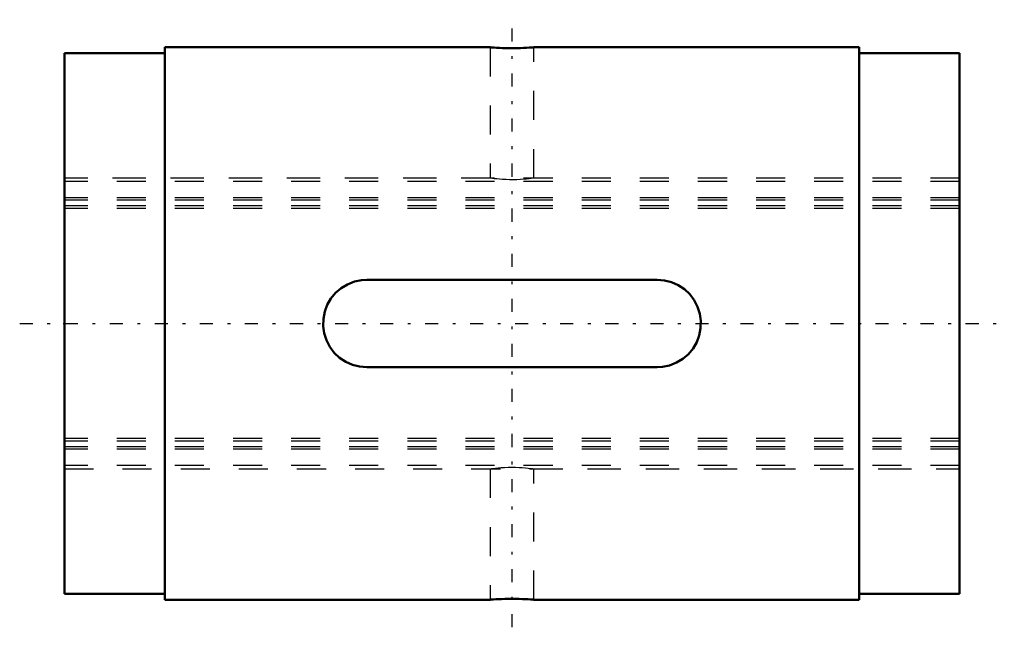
# Model space of a CAD drawing. Header units: millimetres. Extents: x -1.5 to 32.3, y -10.4 to 10.4.
import ezdxf

# ---------------------------------------------------------------- set-up
doc = ezdxf.new("R2010")
doc.units = ezdxf.units.MM
doc.linetypes.add('Center', pattern=[1.5, 0.45, -0.5, 0.05, -0.5])
doc.linetypes.add('Dashed', pattern=[2, 1, -1])
for name, color, linetype, lineweight in [('2d ConnectionPoints', 7, 'Continuous', 50), ('AM_0', 7, 'Continuous', 50), ('AM_7', 7, 'Center', 25), ('AM_9', 6, 'Dashed', 25)]:
    doc.layers.add(name, color=color, linetype=linetype, lineweight=lineweight)

# ---------------------------------------------------------------- blocks, each defined once
blk = doc.blocks.new('1_1LT10X_Cylindar_0_in_LT10X_30_8L_00__4')
at = {"layer": 'AM_0'}
for p, q in [((3.45, 9.5), (3.45, -9.5)), ((14.652, 9.5), (3.45, 9.5)), ((27.35, 9.5), (16.15, 9.5)), ((27.35, 9.5), (27.35, -9.5)), ((0, 9.3), (0, -9.3)), ((3.45, 9.3), (0, 9.3)), ((30.8, 9.3), (27.35, 9.3)), ((30.8, 9.3), (30.8, -9.3)), ((10.4, 1.5), (20.4, 1.5)), ((20.4, -1.5), (10.4, -1.5)), ((0, -9.3), (3.45, -9.3)), ((27.35, -9.3), (30.8, -9.3)), ((3.45, -9.5), (14.652, -9.5)), ((16.15, -9.5), (27.35, -9.5))]:
    blk.add_line(p, q, dxfattribs=at)
for points in [[(16.15, 9.5), (16.14, 9.499), (16.108, 9.497), (16.057, 9.493), (15.986, 9.488), (15.901, 9.484), (15.799, 9.479), (15.688, 9.475), (15.566, 9.472), (15.442, 9.47), (15.314, 9.471), (15.193, 9.473), (15.073, 9.476), (14.966, 9.48), (14.869, 9.485), (14.788, 9.49), (14.723, 9.494), (14.679, 9.498), (14.654, 9.5), (14.65, 9.5)], [(10.4, -1.5), (10.15, -1.479), (9.907, -1.417), (9.678, -1.315), (9.47, -1.177), (9.286, -1.004), (9.133, -0.803), (9.016, -0.578), (8.938, -0.337), (8.903, -0.087), (8.909, 0.165), (8.957, 0.41), (9.045, 0.643), (9.171, 0.86), (9.331, 1.052), (9.523, 1.217), (9.74, 1.347), (9.976, 1.439), (10.224, 1.49), (10.4, 1.5)], [(20.4, 1.5), (20.65, 1.479), (20.893, 1.417), (21.122, 1.315), (21.33, 1.177), (21.514, 1.004), (21.667, 0.803), (21.784, 0.578), (21.862, 0.337), (21.897, 0.087), (21.891, -0.165), (21.843, -0.41), (21.755, -0.643), (21.629, -0.86), (21.469, -1.052), (21.277, -1.217), (21.06, -1.347), (20.824, -1.439), (20.576, -1.49), (20.4, -1.5)], [(14.65, -9.5), (14.651, -9.5), (14.669, -9.498), (14.708, -9.496), (14.766, -9.492), (14.841, -9.487), (14.935, -9.482), (15.039, -9.477), (15.156, -9.473), (15.277, -9.471), (15.404, -9.47), (15.528, -9.471), (15.652, -9.474), (15.765, -9.477), (15.871, -9.482), (15.961, -9.487), (16.037, -9.492), (16.094, -9.496), (16.132, -9.499), (16.15, -9.5)]]:
    blk.add_lwpolyline(points, dxfattribs=at)
at = {"layer": 'AM_7'}
for p, q in [((15.4, -10.45), (15.4, 10.45)), ((-1.54, 0), (32.34, 0))]:
    blk.add_line(p, q, dxfattribs=at)
at = {"layer": 'AM_9'}
for p, q in [((14.65, 9.5), (14.65, 5)), ((16.15, 5), (16.15, 9.5)), ((14.652, 5), (0, 5)), ((30.8, 4.89), (0, 4.89)), ((30.8, 5), (16.15, 5)), ((30.8, 4.324), (0, 4.324)), ((30.8, 4.248), (0, 4.248)), ((30.8, 4.05), (0, 4.05)), ((30.8, 3.95), (0, 3.95)), ((30.8, -3.95), (0, -3.95)), ((30.8, -4.05), (0, -4.05)), ((30.8, -4.248), (0, -4.248)), ((30.8, -4.324), (0, -4.324)), ((30.8, -4.89), (0, -4.89)), ((0, -5), (14.652, -5)), ((14.65, -5), (14.65, -9.5)), ((16.15, -9.5), (16.15, -5)), ((16.15, -5), (30.8, -5))]:
    blk.add_line(p, q, dxfattribs=at)
for points in [[(16.15, 5), (16.14, 4.998), (16.108, 4.994), (16.058, 4.987), (15.988, 4.978), (15.903, 4.969), (15.801, 4.96), (15.691, 4.952), (15.568, 4.946), (15.445, 4.944), (15.317, 4.944), (15.196, 4.948), (15.078, 4.954), (14.971, 4.962), (14.873, 4.971), (14.792, 4.981), (14.726, 4.989), (14.681, 4.995), (14.655, 4.999), (14.65, 5)], [(14.65, -5), (14.651, -5), (14.668, -4.997), (14.704, -4.992), (14.762, -4.984), (14.835, -4.976), (14.927, -4.966), (15.03, -4.957), (15.147, -4.95), (15.267, -4.945), (15.395, -4.943), (15.518, -4.945), (15.641, -4.949), (15.754, -4.956), (15.86, -4.965), (15.952, -4.974), (16.03, -4.983), (16.089, -4.991), (16.129, -4.997), (16.15, -5)]]:
    blk.add_lwpolyline(points, dxfattribs=at)
blk = doc.blocks.new('2_1LT10X_30_8Shaft_0_in_LT10X_30_8L_00__4')
at = {"layer": 'AM_9'}
for p, q in [((30.8, 5), (0, 5)), ((30.8, 4.89), (0, 4.89)), ((30.8, 4.324), (0, 4.324)), ((30.8, 4.248), (0, 4.248)), ((30.8, 4.05), (0, 4.05)), ((30.8, 3.95), (0, 3.95)), ((30.8, -3.95), (0, -3.95)), ((30.8, -4.05), (0, -4.05)), ((30.8, -4.248), (0, -4.248)), ((30.8, -4.324), (0, -4.324)), ((30.8, -4.89), (0, -4.89)), ((0, -5), (30.8, -5))]:
    blk.add_line(p, q, dxfattribs=at)

msp = doc.modelspace()

# ---------------------------------------------------------------- linework, layer by layer
at = {"layer": '2d ConnectionPoints'}
msp.add_point((0, 0), dxfattribs=at)

# ---------------------------------------------------------------- block references
for name in ['1_1LT10X_Cylindar_0_in_LT10X_30_8L_00__4', '2_1LT10X_30_8Shaft_0_in_LT10X_30_8L_00__4']:
    msp.add_blockref(name, (0, 0))

doc.saveas('drawing.dxf')
